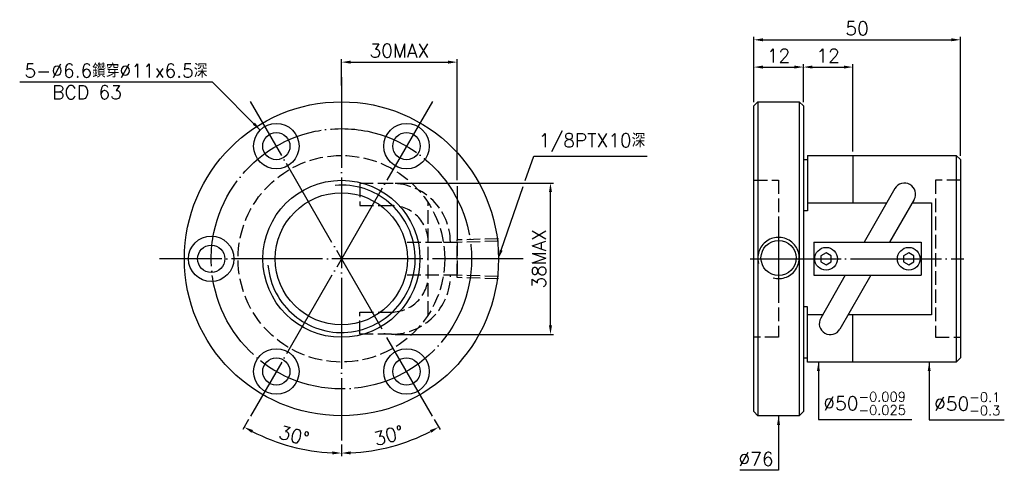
# Model space of a CAD drawing. Header units: millimetres. Extents: x 252 to 490, y 252 to 361.
import ezdxf
from ezdxf.enums import TextEntityAlignment as Align

# ---------------------------------------------------------------- set-up
doc = ezdxf.new("R2010")
doc.units = ezdxf.units.MM
doc.header["$LTSCALE"] = 1.1
for name, pattern in [('CENTER', [22, 20, -1, 0, -1]), ('DASHED', [4, 3, -1]), ('THIN', [200000, 200000, 0])]:
    doc.linetypes.add(name, pattern=pattern)
for name, color, linetype in [('NT', 7, 'Continuous'), ('NT-DIM', 2, 'Continuous'), ('SH', 7, 'Continuous')]:
    doc.layers.add(name, color=color, linetype=linetype)
doc.styles.get("Standard").update_dxf_attribs({"font": 'simplex.shx', "bigfont": 'chineset.shx'})
doc.dimstyles.new('ISO-25', dxfattribs={"dimscale": 1.1, "dimtxt": 3, "dimasz": 2, "dimexe": 0.646, "dimexo": 0.862, "dimgap": 1, "dimtad": 1, "dimdec": 3, "dimdsep": 46, "dimtxsty": 'Standard', "dimcen": 1.5, "dimclrd": 256, "dimclre": 256, "dimclrt": 256, "dimazin": 2, "dimtfac": 1, "dimtdec": 3, "dimtmove": 0, "dimatfit": 3, "dimfxl": 0, "dimtolj": 1, "dimlwd": -1, "dimlwe": -1, "dimarcsym": 0})

# ---------------------------------------------------------------- blocks, each defined once
blk = doc.blocks.new('*D84')
at = {"layer": 'Defpoints', "color": 0}
for p in [(441.67, 349.46), (429.67, 340.06), (441.67, 340.06)]:
    blk.add_point(p, dxfattribs=at)
at = {"layer": 'NT-DIM'}
for p, q in [((429.67, 341), (429.67, 350.17)), ((431.87, 349.46), (439.47, 349.46)), ((441.67, 341), (441.67, 350.17))]:
    blk.add_line(p, q, dxfattribs=at)
for points in [[(431.87, 349.83), (431.87, 349.1), (429.67, 349.46)], [(439.47, 349.83), (439.47, 349.1), (441.67, 349.46)]]:
    blk.add_solid(points, dxfattribs=at)
at = {"layer": 'NT-DIM', "insert": (435.67, 352.21), "char_height": 3.3, "attachment_point": 5}
blk.add_mtext('\\A1;12', dxfattribs=at)
blk = doc.blocks.new('*D85')
at = {"layer": 'Defpoints', "color": 0}
for p in [(453.67, 349.46), (441.67, 340.06), (453.67, 328.06)]:
    blk.add_point(p, dxfattribs=at)
at = {"layer": 'NT-DIM'}
for p, q in [((441.67, 341), (441.67, 350.17)), ((443.87, 349.46), (451.47, 349.46)), ((453.67, 329), (453.67, 350.17))]:
    blk.add_line(p, q, dxfattribs=at)
for points in [[(443.87, 349.83), (443.87, 349.1), (441.67, 349.46)], [(451.47, 349.83), (451.47, 349.1), (453.67, 349.46)]]:
    blk.add_solid(points, dxfattribs=at)
at = {"layer": 'NT-DIM', "insert": (447.67, 352.21), "char_height": 3.3, "attachment_point": 5}
blk.add_mtext('\\A1;12', dxfattribs=at)
blk = doc.blocks.new('*D86')
at = {"layer": 'Defpoints', "color": 0}
for p in [(479.67, 356.06), (429.67, 340.06), (479.67, 327.06)]:
    blk.add_point(p, dxfattribs=at)
at = {"layer": 'NT-DIM'}
for p, q in [((429.67, 341), (429.67, 356.77)), ((431.87, 356.06), (477.47, 356.06)), ((479.67, 328), (479.67, 356.77))]:
    blk.add_line(p, q, dxfattribs=at)
for points in [[(431.87, 356.43), (431.87, 355.7), (429.67, 356.06)], [(477.47, 356.43), (477.47, 355.7), (479.67, 356.06)]]:
    blk.add_solid(points, dxfattribs=at)
at = {"layer": 'NT-DIM', "insert": (454.67, 358.81), "char_height": 3.3, "attachment_point": 5}
blk.add_mtext('\\A1;50', dxfattribs=at)
blk = doc.blocks.new('*D87')
at = {"layer": 'Defpoints', "color": 0}
for p in [(357.91, 350.66), (329.91, 344.06), (357.91, 307.06)]:
    blk.add_point(p, dxfattribs=at)
at = {"layer": 'NT-DIM'}
for p, q in [((329.91, 345), (329.91, 351.37)), ((332.11, 350.66), (355.71, 350.66))]:
    blk.add_line(p, q, dxfattribs=at)
for points in [[(332.11, 351.02), (332.11, 350.29), (329.91, 350.66)], [(355.71, 351.02), (355.71, 350.29), (357.91, 350.66)]]:
    blk.add_solid(points, dxfattribs=at)
at = {"layer": 'NT-DIM', "insert": (343.91, 353.41), "char_height": 3.3, "attachment_point": 5}
blk.add_mtext('\\A1;30MAX', dxfattribs=at)
blk = doc.blocks.new('*D88')
at = {"layer": 'Defpoints', "color": 0}
for p in [(341.92, 321.4), (380.48, 321.4), (341.92, 284.71)]:
    blk.add_point(p, dxfattribs=at)
at = {"layer": 'NT-DIM'}
for p, q in [((342.87, 321.4), (381.19, 321.4)), ((380.48, 286.91), (380.48, 319.2)), ((342.87, 284.71), (381.19, 284.71))]:
    blk.add_line(p, q, dxfattribs=at)
for points in [[(380.12, 319.2), (380.85, 319.2), (380.48, 321.4)], [(380.12, 286.91), (380.85, 286.91), (380.48, 284.71)]]:
    blk.add_solid(points, dxfattribs=at)
at = {"layer": 'NT-DIM', "insert": (377.73, 303.06), "char_height": 3.3, "attachment_point": 5, "rotation": 90}
blk.add_mtext('\\A1;38MAX', dxfattribs=at)
blk = doc.blocks.new('*D89')
at = {"layer": 'Defpoints', "color": 0}
for p in [(329.91, 347.06), (351.91, 341.16), (307.91, 264.95), (313.82, 258.86), (329.91, 259.06)]:
    blk.add_point(p, dxfattribs=at)
at = {"layer": 'NT-DIM'}
for p, q in [((307.43, 264.13), (306.04, 261.71)), ((329.91, 258.11), (329.91, 255.31))]:
    blk.add_line(p, q, dxfattribs=at)
blk.add_arc((329.91, 303.06), 47.03, 242.6803, 267.3197, dxfattribs=at)
for points in [[(308.15, 260.95), (308.5, 261.59), (306.39, 262.32)], [(327.72, 256.44), (327.7, 255.71), (329.91, 256.02)]]:
    blk.add_solid(points, dxfattribs=at)
at = {"layer": 'NT-DIM', "insert": (318.45, 260.28), "char_height": 3.3, "attachment_point": 5, "rotation": 345}
blk.add_mtext('\\A1;30°', dxfattribs=at)
blk = doc.blocks.new('*D90')
at = {"layer": 'Defpoints', "color": 0}
for p in [(329.91, 347.06), (307.91, 341.16), (351.91, 264.95), (329.91, 259.06), (338.07, 256.74)]:
    blk.add_point(p, dxfattribs=at)
at = {"layer": 'NT-DIM'}
for p, q in [((352.38, 264.13), (353.78, 261.71)), ((329.91, 258.11), (329.91, 255.31))]:
    blk.add_line(p, q, dxfattribs=at)
blk.add_arc((329.91, 303.06), 47.03, 272.6803, 297.3197, dxfattribs=at)
for points in [[(351.32, 261.59), (351.67, 260.95), (353.42, 262.32)], [(332.12, 255.71), (332.1, 256.44), (329.91, 256.02)]]:
    blk.add_solid(points, dxfattribs=at)
at = {"layer": 'NT-DIM', "insert": (341.37, 260.28), "char_height": 3.3, "attachment_point": 5, "rotation": 15}
blk.add_mtext('\\A1;30°', dxfattribs=at)

msp = doc.modelspace()

# ---------------------------------------------------------------- linework, layer by layer
at = {"layer": 'NT', "color": 7, "linetype": 'Continuous'}
for p, q in [((429.6723, 340.0554), (430.6723, 341.0554)), ((430.6723, 341.0554), (440.6723, 341.0554)), ((430.6723, 341.0554), (430.6723, 265.0554)), ((440.6723, 341.0554), (441.6723, 340.0554)), ((440.6723, 341.0554), (440.6723, 265.0554)), ((429.6723, 266.0554), (429.6723, 340.0554)), ((441.6723, 340.0554), (441.6723, 266.0554)), ((441.6723, 327.0554), (442.6723, 327.0554)), ((442.6723, 328.0554), (442.6723, 314.6744)), ((442.6723, 328.0554), (478.6723, 328.0554)), ((453.6723, 328.0554), (453.6723, 316.6201)), ((478.6723, 328.0554), (478.6723, 278.0554)), ((478.6723, 328.0554), (479.6723, 327.0554)), ((479.6723, 327.0554), (479.6723, 279.0554)), ((463.8164, 320.0569), (456.374, 307.0554)), ((468.4682, 317.394), (462.55, 307.0554)), ((442.6723, 314.6744), (441.6723, 314.6744)), ((444.1723, 307.0554), (470.1723, 307.0554)), ((444.1723, 307.0554), (444.1723, 299.0554)), ((470.1723, 307.0554), (470.1723, 299.0554)), ((444.1723, 299.0554), (470.1723, 299.0554)), ((451.7945, 299.0554), (445.8764, 288.7169)), ((457.9706, 299.0554), (450.5282, 286.054)), ((442.6723, 291.4365), (441.6723, 291.4365)), ((442.6723, 278.0554), (442.6723, 291.4365)), ((453.6723, 278.0554), (453.6723, 289.4908)), ((441.6723, 279.0554), (442.6723, 279.0554)), ((479.6723, 279.0554), (478.6723, 278.0554)), ((478.6723, 278.0554), (442.6723, 278.0554)), ((430.6723, 265.0554), (429.6723, 266.0554)), ((440.6723, 265.0554), (430.6723, 265.0554)), ((441.6723, 266.0554), (440.6723, 265.0554))]:
    msp.add_line(p, q, dxfattribs=at)
at = {"layer": 'NT', "color": 1, "linetype": 'DASHED'}
for p, q in [((429.6723, 322.0554), (435.6723, 322.0554)), ((435.6723, 322.0554), (435.6723, 284.0554)), ((479.6723, 322.0554), (473.6723, 322.0554)), ((473.6723, 322.0554), (473.6723, 284.0554)), ((350.9074, 289.4908), (350.9074, 316.6201)), ((350.9074, 307.0554), (357.9074, 307.0554)), ((350.9074, 307.0554), (357.9074, 307.0554)), ((357.9074, 307.0554), (357.9074, 299.0554)), ((357.9074, 307.0554), (357.9074, 299.0554)), ((357.9074, 299.0554), (350.9074, 299.0554)), ((357.9074, 299.0554), (350.9074, 299.0554)), ((435.6723, 284.0554), (429.6723, 284.0554)), ((473.6723, 284.0554), (479.6723, 284.0554))]:
    msp.add_line(p, q, dxfattribs=at)
for points in [[(342.0149, 321.3079), (334.3727, 321.3079), (334.3727, 315.9479), (342.0149, 315.9479)], [(342.0149, 284.803), (334.3727, 284.803), (334.3727, 290.163), (342.0149, 290.163)]]:
    msp.add_lwpolyline(points, dxfattribs=at)
at = {"layer": 'NT', "color": 7, "linetype": 'Continuous'}
for points in [[(442.6723, 316.6201), (461.8491, 316.6201)], [(468.0251, 316.6201), (472.6723, 316.6201), (472.6723, 289.4908), (452.4955, 289.4908)], [(446.3194, 289.4908), (442.6723, 289.4908)]]:
    msp.add_lwpolyline(points, dxfattribs=at)
for points in [[(447.1723, 304.4988), (445.9223, 303.7771), (445.9223, 302.3338), (447.1723, 301.6121), (448.4223, 302.3338), (448.4223, 303.7771)], [(467.1723, 304.4988), (465.9223, 303.7771), (465.9223, 302.3338), (467.1723, 301.6121), (468.4223, 302.3338), (468.4223, 303.7771)]]:
    msp.add_lwpolyline(points, close=True, dxfattribs=at)
for centre, radius in [((329.9074, 303.0554), 38), ((314.1574, 330.3352), 5.5), ((314.1574, 330.3352), 3.3), ((345.6574, 330.3352), 5.5), ((345.6574, 330.3352), 3.3), ((329.9074, 303.0554), 19), ((329.9074, 303.0554), 16), ((298.4074, 303.0554), 5.5), ((298.4074, 303.0554), 3.3), ((447.1723, 303.0554), 2.75), ((467.1723, 303.0554), 2.75), ((314.1574, 275.7756), 5.5), ((345.6574, 275.7756), 5.5), ((314.1574, 275.7756), 3.3), ((345.6574, 275.7756), 3.3)]:
    msp.add_circle(centre, radius, dxfattribs=at)
at = {"layer": 'NT', "color": 1, "linetype": 'DASHED'}
msp.add_circle((329.9074, 303.0554), 25, dxfattribs=at)
at = {"layer": 'NT', "color": 5, "linetype": 'THIN'}
msp.add_arc((329.9074, 303.0554), 17.838, 185, 95, dxfattribs=at)
at = {"layer": 'NT', "color": 1, "linetype": 'DASHED'}
for centre, radius, start, end in [((342.0149, 307.0554), 14.2524, 0, 90), ((342.0149, 307.0554), 8.8924, 0, 90), ((342.0149, 299.0554), 14.2524, 270, 0), ((342.0149, 299.0554), 8.8924, 270, 0)]:
    msp.add_arc(centre, radius, start, end, dxfattribs=at)
at = {"layer": 'NT', "color": 7, "linetype": 'Continuous'}
for centre, start, end in [((466.1423, 318.7254), 330.211823, 150.211823), ((448.2023, 287.3854), 150.211823, 330.211823)]:
    msp.add_arc(centre, 2.68, start, end, dxfattribs=at)
at = {"layer": 'NT-DIM'}
for p, q in [((357.9074, 322.0518), (357.9074, 351.366)), ((357.9074, 320.6109), (357.9074, 307.5306))]:
    msp.add_line(p, q, dxfattribs=at)
for points in [[(374.4003, 321.9901), (376.4376, 327.8724), (376.5373, 327.8649), (403.8802, 327.8649)], [(368.5625, 305.1343), (373.8923, 320.5231)]]:
    msp.add_lwpolyline(points, dxfattribs=at)
at = {"layer": 'NT-DIM', "color": 7, "linetype": 'Continuous'}
msp.add_circle((435.6723, 303.2487), 4.25, dxfattribs=at)
at = {"layer": 'NT-DIM', "color": 5, "linetype": 'THIN'}
msp.add_arc((435.6723, 303.2487), 5, 255, 195, dxfattribs=at)
at = {"layer": 'NT-DIM'}
msp.add_solid([(368.909, 305.0143), (367.8425, 303.0554), (368.2161, 305.2543)], dxfattribs=at)
at = {"layer": 'SH', "color": 3, "linetype": 'CENTER'}
for p, q in [((329.9074, 347.0554), (329.9074, 259.0554)), ((351.9074, 341.1606), (307.9074, 264.9503)), ((351.9074, 264.9503), (307.9074, 341.1606)), ((435.6723, 310.6365), (435.6723, 295.4744)), ((373.9074, 303.0554), (285.9074, 303.0554)), ((428.8065, 303.0554), (480.5381, 303.0554))]:
    msp.add_line(p, q, dxfattribs=at)
at = {"layer": 'SH', "color": 1, "linetype": 'DASHED'}
for p, q in [((367.9074, 307.9194), (357.9122, 307.6071)), ((357.9122, 298.5038), (357.9122, 307.6071)), ((367.9074, 307.3384), (357.9122, 307.0261)), ((357.9122, 307.0261), (345.4069, 307.0261)), ((357.9122, 299.0848), (345.4069, 299.0848)), ((367.9074, 298.7724), (357.9122, 299.0848)), ((367.9074, 298.1914), (357.9122, 298.5038))]:
    msp.add_line(p, q, dxfattribs=at)
at = {"layer": 'SH', "color": 3, "linetype": 'CENTER'}
msp.add_circle((329.9074, 303.0554), 31.5, dxfattribs=at)

# ---------------------------------------------------------------- texts
at = {"layer": 'NT-DIM'}
msp.add_text('BCD 63', height=3.3, dxfattribs=at).set_placement((268.3606, 345.0244), align=Align.TOP_CENTER)
at = {"layer": 'NT-DIM', "char_height": 3.3}
for s, insert, attachment_point in [('5-%%C6.6鑽穿%%C11x6.5深', (297.472, 346.9208), 9), ('\\A1;1/8PTX10深', (377.6373, 328.9649), 7), ('\\A1;\\A1;%%C50{\\H0.7x;\\S-0.009^ -0.025;}', (446.515, 265.2857), 7), ('\\A1;%%C50{\\H0.7x;\\S-0.1^ -0.3;}', (473.3219, 265.185), 7), ('\\A1;%%c76', (434.4723, 252.9554), 9)]:
    msp.add_mtext(s, dxfattribs=dict(at, insert=insert, attachment_point=attachment_point))

# ---------------------------------------------------------------- dimensions: what is measured, and where the dimension line sits
at = {"layer": 'NT-DIM'}
dim = msp.add_linear_dim(base=(479.6723, 356.0629), p1=(429.6723, 340.0554), p2=(479.6723, 327.0554), dimstyle='ISO-25', dxfattribs=at)
dim.commit()
dim.dimension.update_dxf_attribs({"geometry": '*D86', "text_midpoint": (454.6723, 356.0629), "dimtype": 160})
dim = msp.add_linear_dim(base=(357.9074, 350.6554), p1=(329.9074, 344.0554), p2=(357.9074, 307.0554), text='30MAX', dimstyle='ISO-25', override={"dimse2": 1}, dxfattribs=at)
dim.commit()
dim.dimension.update_dxf_attribs({"geometry": '*D87', "text_midpoint": (343.9074, 353.4054)})
dim = msp.add_linear_dim(base=(441.6723, 349.4629), p1=(429.6723, 340.0554), p2=(441.6723, 340.0554), dimstyle='ISO-25', dxfattribs=at)
dim.commit()
dim.dimension.update_dxf_attribs({"geometry": '*D84', "text_midpoint": (435.6723, 352.2129)})
dim = msp.add_linear_dim(base=(453.6723, 349.4629), p1=(441.6723, 340.0554), p2=(453.6723, 328.0554), dimstyle='ISO-25', override={"dimtmove": 1}, dxfattribs=at)
dim.commit()
dim.dimension.update_dxf_attribs({"geometry": '*D85', "text_midpoint": (447.6723, 352.2129)})
for base, line2, picture, middle in [((313.8209, 258.8583), ((351.9074, 341.1606), (307.9074, 264.9503)), '*D89', (318.4459, 260.2808)), ((338.0747, 256.7364), ((307.9074, 341.1606), (351.9074, 264.9503)), '*D90', (341.3688, 260.2808))]:
    dim = msp.add_angular_dim_2l(base=base, line1=((329.9074, 347.0554), (329.9074, 259.0554)), line2=line2, dimstyle='ISO-25', dxfattribs=at)
    dim.commit()
    dim.dimension.update_dxf_attribs({"geometry": picture, "text_midpoint": middle})
dim = msp.add_linear_dim(base=(380.4844, 321.4044), p1=(341.9184, 284.7064), p2=(341.9184, 321.4044), angle=90, text='38MAX', dimstyle='ISO-25', dxfattribs=at)
dim.commit()
dim.dimension.update_dxf_attribs({"geometry": '*D88', "text_midpoint": (380.4844, 303.0554), "dimtype": 160})

# ---------------------------------------------------------------- leaders
at = {"layer": 'NT-DIM', "annotation_type": 0, "has_hookline": 1}
for points, hookline_direction, text_width in [([(310.2684, 334.2244), (298.672, 345.8208), (298.572, 345.8208)], 1, 45.4143), ([(445.315, 278.0554), (445.315, 264.1857), (445.415, 264.1857)], 0, 21.3714), ([(472.1219, 278.0554), (472.1219, 264.085), (472.2219, 264.085)], 0, 16.9714), ([(435.6723, 265.0554), (435.6723, 251.8554), (435.5723, 251.8554)], 1, 8.1714)]:
    msp.add_leader(points, dimstyle='ISO-25', dxfattribs=dict(at, hookline_direction=hookline_direction, text_width=text_width))

doc.saveas('drawing.dxf')
